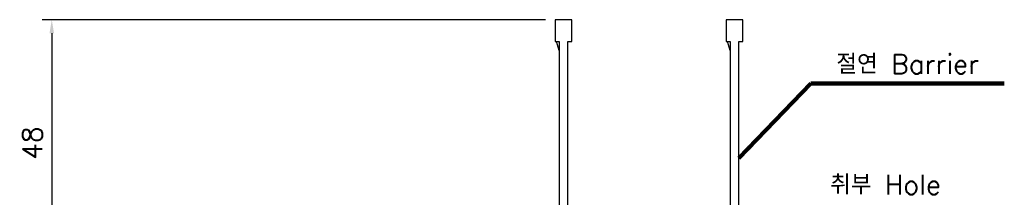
# Model space of a CAD drawing. Extents: x -434 to 2710, y -907 to 1756.
# Tile 8 of 15: x -110 to 92, y 1569 to 1605. Entities that reach past the tile are written whole.
import ezdxf

# ---------------------------------------------------------------- set-up
doc = ezdxf.new("R2010")
doc.units = 0
doc.header["$LTSCALE"] = 3
doc.header["$MEASUREMENT"] = 0
doc.layers.get('0').update_dxf_attribs({"linetype": 'CONTINUOUS'})
doc.layers.get('Defpoints').update_dxf_attribs({"linetype": 'CONTINUOUS'})
doc.layers.add('di', color=3, linetype='CONTINUOUS')
doc.styles.add('KIM', font='ROMANS.shx', dxfattribs={"height": 5, "bigfont": 'GSG1.shx'})
doc.styles.get("Standard").update_dxf_attribs({"font": 'romans.shx', "height": 4, "bigfont": 'ghs.shx'})
doc.dimstyles.get("Standard").update_dxf_attribs({"dimtxt": 0.18, "dimasz": 0.18, "dimexe": 0.18, "dimexo": 0.0625, "dimgap": 0.09, "dimtad": 0, "dimtih": 1, "dimtoh": 1, "dimdec": 4, "dimzin": 0, "dimdsep": 46, "dimtxsty": 'Standard', "dimcen": 0.09, "dimadec": 0, "dimazin": 0, "dimtfac": 1, "dimtdec": 4, "dimtofl": 0, "dimtmove": 0, "dimatfit": 3, "dimfxl": 0, "dimtolj": 1, "dimtzin": 0, "dimarcsym": 0})
doc.dimstyles.new('STANDARD$0', dxfattribs={"dimtxt": 5, "dimasz": 5, "dimexe": 1, "dimexo": 2, "dimgap": 2, "dimtad": 1, "dimdec": 4, "dimzin": 12, "dimdsep": 46, "dimtxsty": 'KIM', "dimcen": -1, "dimdle": 0.1, "dimadec": 0, "dimazin": 0, "dimtfac": 1, "dimtdec": 4, "dimtmove": 0, "dimatfit": 3, "dimfxl": 0, "dimtolj": 1, "dimtzin": 0, "dimarcsym": 0})

# ---------------------------------------------------------------- blocks, each defined once
blk = doc.blocks.new('12323')
for p, q in [((3740.7, 1408.13), (3738.5, 1408.13)), ((3738.5, 1408.13), (3738.5, 1404.73)), ((3743, 1408.13), (3738.5, 1408.13)), ((3743, 1407.33), (3743, 1408.13)), ((3790.8, 1407.33), (3743, 1407.33)), ((3792.3, 1407.98), (3790.8, 1407.33)), ((3792.9, 1407.98), (3792.3, 1407.98)), ((3792.9, 1404.88), (3792.9, 1407.98)), ((3743, 1405.53), (3790.8, 1405.53)), ((3743, 1405.53), (3790.8, 1405.53)), ((3743, 1404.73), (3743, 1405.53)), ((3743.65, 1405.18), (3743, 1404.98)), ((3744.85, 1405.53), (3743.65, 1405.18)), ((3790.8, 1405.53), (3792.3, 1404.88)), ((3738.5, 1404.73), (3740.7, 1404.73)), ((3738.5, 1404.73), (3743, 1404.73)), ((3792.3, 1404.88), (3792.9, 1404.88))]:
    blk.add_line(p, q)
blk = doc.blocks.new('*D70')
at = {"layer": 'Defpoints', "color": 0}
for p in [(-0.11, 1605.03), (-103.16, 1556.33), (-29.91, 1556.33)]:
    blk.add_point(p, dxfattribs=at)
at = {"layer": 'di'}
for p, q in [((-2.11, 1605.03), (-105.16, 1605.03)), ((-103.16, 1602.23), (-103.16, 1559.13)), ((-31.91, 1556.33), (-105.16, 1556.33))]:
    blk.add_line(p, q, dxfattribs=at)
for points in [[(-103.63, 1602.23), (-102.69, 1602.23), (-103.16, 1605.03)], [(-103.63, 1559.13), (-102.69, 1559.13), (-103.16, 1556.33)]]:
    blk.add_solid(points, dxfattribs=at)
at = {"layer": 'di', "insert": (-107.16, 1579.73), "char_height": 4, "attachment_point": 5, "rotation": 90}
blk.add_mtext('\\A1;48', dxfattribs=at)

msp = doc.modelspace()

# ---------------------------------------------------------------- block references
at = {"layer": 'di', "rotation": 270}
for p in [(-1404.833, 5343.53), (-1369.833, 5343.53)]:
    msp.add_blockref('12323', p, dxfattribs=at)

# ---------------------------------------------------------------- texts
at = {"layer": 'di', "char_height": 4, "attachment_point": 7}
for s, insert in [('절연 Barrier', (57.455, 1593.92)), ('취부 Hole', (56.188, 1569.194))]:
    msp.add_mtext(s, dxfattribs=dict(at, insert=insert))

# ---------------------------------------------------------------- dimensions: what is measured, and where the dimension line sits
at = {"layer": 'di'}
dim = msp.add_linear_dim(base=(-103.16, 1556.331), p1=(-0.107, 1605.031), p2=(-29.907, 1556.331), angle=90, text='48', dimstyle='STANDARD$0', override={"dimtxt": 3, "dimasz": 2.8, "dimexe": 2, "dimdec": 2, "dimzin": 8, "dimtxsty": 'Standard', "dimcen": 0, "dimclrd": 256, "dimclre": 256, "dimclrt": 256, "dimadec": 2, "dimazin": 2, "dimtfac": 0.6, "dimtdec": 2, "dimtzin": 8, "dimlwd": 65535, "dimlwe": 65535, "dimarcsym": 1}, dxfattribs=at)
dim.commit()
dim.dimension.update_dxf_attribs({"geometry": '*D70', "text_midpoint": (-103.16, 1579.731), "dimtype": 160})

# ---------------------------------------------------------------- leaders
at = {"layer": 'di', "annotation_type": 0, "has_hookline": 1, "hookline_direction": 0, "text_width": 34.387}
msp.add_leader([(37.493, 1576.631), (52.255, 1591.92), (55.455, 1591.92)], dimstyle='Standard', override={"dimtxt": 4, "dimasz": 3.2, "dimexe": 2, "dimexo": 2, "dimgap": 2, "dimtad": 1, "dimtih": 0, "dimtoh": 0, "dimdec": 2, "dimzin": 8, "dimcen": 0, "dimclrd": 256, "dimclre": 256, "dimclrt": 256, "dimadec": 2, "dimazin": 2, "dimtfac": 0.6, "dimtdec": 2, "dimtofl": 1, "dimtzin": 8, "dimlwd": 65535, "dimlwe": 65535, "dimarcsym": 1}, dxfattribs=at)

doc.saveas('drawing.dxf')
